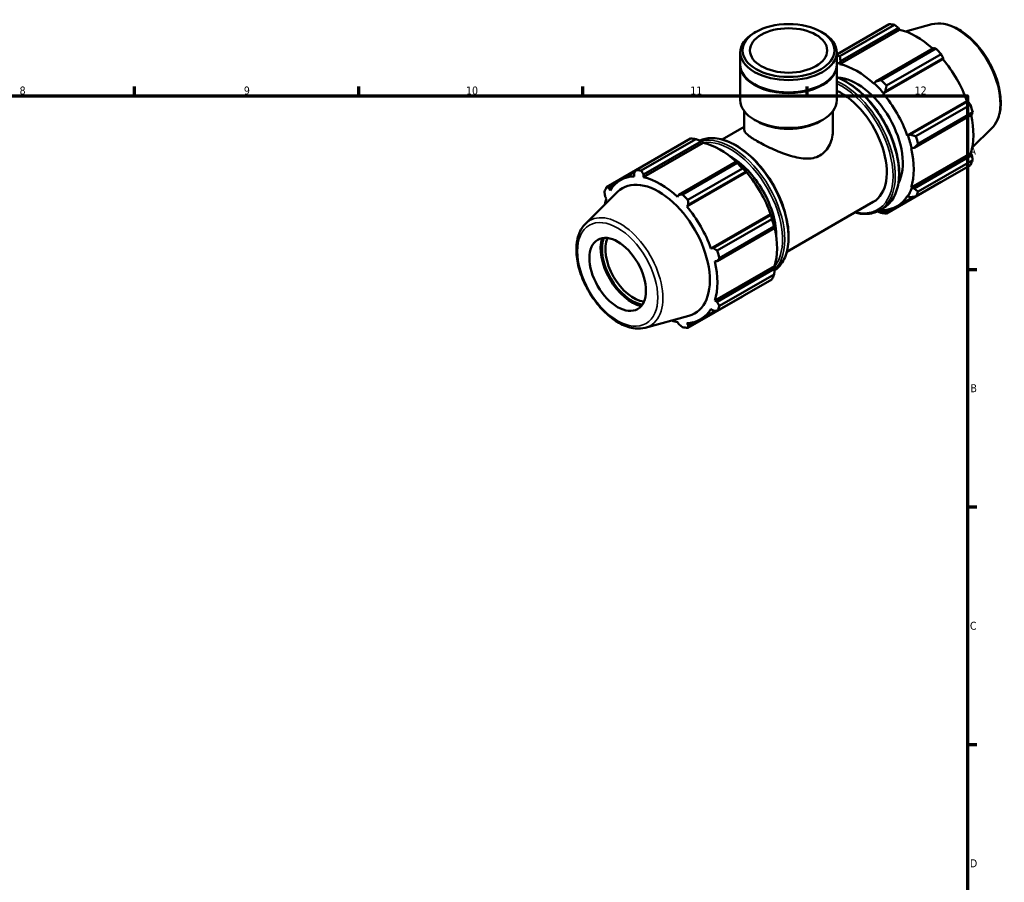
# Model space of a CAD drawing. Header units: millimetres. Extents: x 0 to 931, y 0 to 945.
# Tile 4 of 5: x 525 to 832, y 328 to 598. Entities that reach past the tile are written whole.
import ezdxf

# ---------------------------------------------------------------- set-up
doc = ezdxf.new("R2010")
doc.units = ezdxf.units.MM
for name, color, linetype, lineweight in [('Border (ISO)', 7, 'Continuous', 70), ('Visible (ISO)', 7, 'Continuous', 50), ('Visible Narrow (ISO)', 7, 'Continuous', 35)]:
    doc.layers.add(name, color=color, linetype=linetype, lineweight=lineweight)
doc.styles.add('Note Text (ISO)', font='tahoma.ttf')

# ---------------------------------------------------------------- blocks, each defined once
blk = doc.blocks.new('Borders Default Border')
at = {"layer": 'Border (ISO)'}
for p, q in [((560.67, 574), (560.67, 576.9)), ((630.75, 574), (630.75, 576.9)), ((700.83, 574), (700.83, 576.9)), ((770.92, 574), (770.92, 576.9)), ((821, 519.75), (823.9, 519.75)), ((821, 445.5), (823.9, 445.5)), ((821, 371.25), (823.9, 371.25))]:
    blk.add_line(p, q, dxfattribs=at)
at = {"layer": 'Border (ISO)', "flags": 128}
blk.add_lwpolyline([(20, 20), (20, 574), (821, 574), (821, 20), (20, 20)], dxfattribs=at)
at = {"layer": 'Border (ISO)', "color": 232, "true_color": 0xca0064, "char_height": 2.5, "attachment_point": 7, "style": 'Note Text (ISO)'}
for s, insert in [('8', (524.81, 574.34)), ('9', (594.88, 574.35)), ('10', (664.29, 574.35)), ('11', (734.37, 574.4)), ('12', (804.46, 574.4)), ('A', (821.59, 555.62)), ('B', (821.89, 481.37)), ('C', (821.73, 407.08)), ('D', (821.73, 332.88))]:
    blk.add_mtext(s, dxfattribs=dict(at, insert=insert))

msp = doc.modelspace()

# ---------------------------------------------------------------- linework, layer by layer
at = {"layer": 'Visible (ISO)'}
for p, q in [((754.877, 593.991), (754.364, 593.693)), ((775.249, 593.991), (775.762, 593.693)), ((780.136, 586.945), (796.495, 596.365)), ((781.078, 583.878), (799.721, 594.614)), ((798.161, 596.203), (781.098, 586.377)), ((781.288, 584.829), (799.363, 595.238)), ((799.363, 595.238), (799.721, 594.614)), ((809.826, 596.335), (801.575, 594.097)), ((749.99, 583.755), (749.99, 587.579)), ((780.136, 583.755), (780.136, 587.579)), ((810.386, 588.89), (792.311, 578.481)), ((794.028, 578.932), (811.091, 588.758)), ((781.021, 584.122), (781.288, 584.829)), ((794.616, 574.713), (813.259, 585.449)), ((795.262, 575.368), (813.337, 585.777)), ((812.757, 587), (795.694, 577.174)), ((813.337, 585.777), (813.259, 585.449)), ((749.99, 572.637), (749.99, 583.51)), ((780.136, 572.637), (780.136, 583.51)), ((781.078, 583.878), (781.021, 584.122)), ((792.311, 578.481), (791.814, 577.907)), ((754.577, 577.518), (754.364, 577.641)), ((775.549, 577.518), (775.762, 577.641)), ((791.814, 577.907), (791.757, 577.729)), ((794.704, 574.858), (795.262, 575.368)), ((794.616, 574.713), (794.704, 574.858)), ((802.167, 561.635), (820.81, 572.371)), ((821.132, 572.277), (803.057, 561.868)), ((820.81, 572.371), (821.132, 572.277)), ((751.196, 563.413), (751.196, 569.235)), ((778.93, 563.413), (778.93, 569.235)), ((804.837, 561.339), (821.9, 571.165)), ((755.22, 566.026), (754.364, 566.523)), ((774.906, 566.026), (775.762, 566.523)), ((804.279, 557.751), (822.354, 568.16)), ((822.59, 568.84), (805.527, 559.014)), ((744.309, 560.344), (751.196, 564.31)), ((828.534, 563.848), (822.457, 557.835)), ((717.368, 550.799), (734.431, 560.625)), ((736.098, 560.464), (719.035, 550.638)), ((802.336, 561.639), (802.167, 561.635)), ((803.057, 561.868), (802.336, 561.639)), ((738.369, 559.284), (719.726, 548.548)), ((719.74, 549.386), (737.815, 559.795)), ((737.815, 559.795), (738.312, 559.527)), ((738.312, 559.527), (738.369, 559.284)), ((803.351, 557.647), (803.533, 557.608)), ((803.533, 557.608), (804.279, 557.751)), ((803.351, 545.301), (821.994, 556.036)), ((822.354, 555.416), (804.279, 545.007)), ((805.527, 544.066), (822.59, 553.892)), ((821.994, 556.036), (822.354, 555.416)), ((717.338, 550.741), (708.226, 545.494)), ((748.838, 553.447), (730.763, 543.038)), ((731.964, 543.192), (749.027, 553.018)), ((750.694, 551.26), (733.631, 541.434)), ((749.105, 553.312), (748.838, 553.447)), ((821.9, 552.362), (804.837, 542.536)), ((712.535, 547.655), (717.103, 550.286)), ((716.789, 549.672), (716.867, 548.825)), ((719.726, 548.548), (719.74, 549.386)), ((751.907, 550.118), (733.264, 539.383)), ((733.715, 539.925), (751.789, 550.334)), ((751.789, 550.334), (751.995, 550.264)), ((751.995, 550.264), (751.907, 550.118)), ((708.994, 545.149), (710.487, 546.009)), ((709.316, 544.443), (708.994, 545.149)), ((795.694, 537.231), (812.757, 547.057)), ((803.533, 545.129), (803.351, 545.301)), ((804.279, 545.007), (803.533, 545.129)), ((701.592, 534.008), (711.634, 543.944)), ((707.772, 542.44), (708.132, 541.819)), ((730.763, 543.038), (730.405, 542.399)), ((798.948, 539.465), (804.109, 542.437)), ((802.167, 542.677), (802.336, 542.477)), ((802.336, 542.477), (803.057, 542.298)), ((733.264, 539.383), (733.715, 539.925)), ((764.52, 525.247), (791.54, 540.808)), ((793.511, 538.203), (794.583, 538.821)), ((796.596, 538.543), (795.262, 537.775)), ((759.458, 537.04), (740.815, 526.305)), ((759.584, 536.834), (741.509, 526.425)), ((742.773, 525.599), (759.836, 535.425)), ((759.458, 537.04), (759.627, 537.045)), ((759.627, 537.045), (759.584, 536.834)), ((794.704, 538.048), (794.616, 538.295)), ((795.262, 537.775), (794.704, 538.048)), ((742.731, 522.308), (760.806, 532.717)), ((760.527, 533.1), (743.464, 523.274)), ((760.806, 532.717), (760.824, 533.014)), ((741.509, 526.425), (740.815, 526.305)), ((741.999, 522.317), (742.731, 522.308)), ((760.642, 520.706), (741.999, 509.97)), ((760.806, 519.973), (742.731, 509.564)), ((760.642, 520.706), (760.824, 520.535)), ((760.824, 520.535), (760.806, 519.973)), ((743.464, 508.326), (760.527, 518.152)), ((759.836, 516.622), (742.773, 506.796)), ((733.631, 501.491), (750.694, 511.317)), ((742.731, 509.564), (741.999, 509.97)), ((720.3, 501.521), (733.934, 505.218)), ((737.596, 504.135), (742.258, 506.82)), ((740.815, 507.346), (741.509, 506.855)), ((730.405, 503.242), (730.763, 502.618)), ((733.715, 502.332), (733.264, 502.965)), ((735.244, 503.213), (733.715, 502.332))]:
    msp.add_line(p, q, dxfattribs=at)
for centre, major_axis, ratio in [((765.063, 588.17), (14.35, 0), 0.5758617), ((765.063, 588.17), (12.059, 0), 0.5758617), ((711.676, 518.185), (6.238, -10.832), 0.5780931)]:
    msp.add_ellipse(centre, major_axis=major_axis, ratio=ratio, dxfattribs=at)
for centre, major_axis, ratio, start_param, end_param in [((804.626, 571.711), (-13.474, 23.398), 0.5780931, 5.8451561, 5.9396837), ((805.06, 571.961), (12.531, -21.76), 0.5780931, 2.0696433, 2.6635608), ((765.063, 587.579), (-15.073, 0), 0.5758617, 5.5016397, 10.2063236), ((804.626, 571.711), (13.474, -23.398), 0.5780931, 1.9181653, 2.0126929), ((787.563, 561.885), (-13.474, 23.398), 0.5780931, 5.8451561, 5.8992821), ((805.06, 571.961), (12.531, -21.76), 0.5780931, 1.2672974, 1.8781627), ((765.063, 583.51), (-15.073, 0), 0.5758617, 6.2690568, 9.4389065), ((765.063, 583.755), (-15.073, 0), 0.5758617, 0, 3.1415926), ((786.418, 561.225), (12.665, -21.994), 0.5780931, 2.6635608, 2.7157154), ((786.418, 561.225), (-12.531, 21.76), 0.5780931, 5.1942882, 5.8051535), ((786.418, 561.225), (-10.105, 17.548), 0.5780931, 3.4906802, 5.9340977), ((787.563, 561.885), (-13.474, 23.398), 0.5780931, 5.059758, 5.1542856), ((765.063, 583.51), (14.773, 0), 0.5758617, 3.9231383, 5.5016397), ((781.435, 558.356), (10.105, -17.548), 0.5780931, 0, 2.448955), ((786.418, 561.225), (12.665, -21.994), 0.5780931, 1.8781627, 2.0526956), ((765.063, 572.637), (-15.073, 0), 0.5758617, 0, 3.1415926), ((786.418, 561.225), (-12.531, 21.76), 0.5780931, 4.4088901, 5.0197553), ((804.626, 571.711), (13.474, -23.398), 0.5780931, 1.1327672, 1.2272947), ((805.06, 571.961), (12.531, -21.76), 0.5780931, 0.4818993, 1.0759774), ((765.063, 571.651), (13.867, 0), 0.5758617, 3.9231383, 5.5016397), ((742.563, 535.971), (-13.474, 23.398), 0.5780931, 5.8451561, 5.9396837), ((786.418, 561.225), (12.665, -21.994), 0.5780931, 1.0927645, 1.2672974), ((787.563, 561.885), (-13.474, 23.398), 0.5780931, 4.2743598, 4.3688874), ((743.708, 536.631), (12.531, -21.76), 0.5780931, 2.0696433, 2.6635608), ((786.418, 561.225), (-12.531, 21.76), 0.5780931, 3.6234919, 4.2343571), ((746.911, 538.475), (10.105, -17.548), 0.5780931, 0.7662192, 2.3753735), ((804.626, 571.711), (13.474, -23.398), 0.5780931, 0.347369, 0.4418966), ((725.5, 526.145), (-13.474, 23.398), 0.5780931, 5.8451561, 5.9396837), ((742.563, 535.971), (13.474, -23.398), 0.5780931, 1.9181653, 2.0126929), ((743.708, 536.631), (-12.665, 21.994), 0.5780931, 5.0197553, 5.1942882), ((725.065, 525.895), (-12.531, 21.76), 0.5780931, 5.9796864, 6.5905516), ((724.489, 525.563), (-11.279, 19.586), 0.5780931, 2.9904271, 6.4343509), ((725.065, 525.895), (-12.531, 21.76), 0.5780931, 5.1942882, 5.8051535), ((743.708, 536.631), (12.531, -21.76), 0.5780931, 1.2672974, 1.8781627), ((725.5, 526.145), (-13.474, 23.398), 0.5780931, 0.347369, 0.4418966), ((786.418, 561.225), (12.665, -21.994), 0.5780931, 0.3073663, 0.4818993), ((725.065, 525.895), (12.531, -21.76), 0.5780931, 3.6234919, 3.7274498), ((725.5, 526.145), (13.474, -23.398), 0.5780931, 1.9181653, 2.0126929), ((786.418, 561.225), (12.531, -21.76), 0.5780931, 5.9796864, 6.5905516), ((787.563, 561.885), (13.474, -23.398), 0.5780931, 0.347369, 0.4418966), ((725.065, 525.895), (-12.531, 21.76), 0.5780931, 4.4088901, 5.0197553), ((743.708, 536.631), (-12.665, 21.994), 0.5780931, 4.2343571, 4.4088901), ((742.563, 535.971), (13.474, -23.398), 0.5780931, 1.1327672, 1.2272947), ((786.418, 561.225), (12.665, -21.994), 0.5780931, 5.8945247, 5.9796864), ((787.563, 561.885), (13.474, -23.398), 0.5780931, 5.8451561, 5.9396837), ((743.708, 536.631), (12.531, -21.76), 0.5780931, 0.4818993, 1.0759774), ((716.125, 520.747), (-6.905, 11.991), 0.5780931, 0.4827384, 2.6588543), ((716.125, 520.747), (6.612, -11.482), 0.5780931, 3.5719336, 5.8528444), ((716.656, 521.052), (-6.238, 10.832), 0.5780931, 0.4088657, 2.732727), ((725.5, 526.145), (13.474, -23.398), 0.5780931, 1.1327672, 1.2272947), ((725.065, 525.895), (-12.531, 21.76), 0.5780931, 3.6234919, 4.2343571), ((742.563, 535.971), (13.474, -23.398), 0.5780931, 0.347369, 0.4418966), ((725.5, 526.145), (13.474, -23.398), 0.5780931, 0.347369, 0.4418966), ((725.065, 525.895), (12.531, -21.76), 0.5780931, 5.9796864, 6.5905516), ((725.065, 525.895), (12.531, -21.76), 0.5780931, 5.6973282, 5.8051535), ((725.5, 526.145), (13.474, -23.398), 0.5780931, 5.8451561, 5.9396837)]:
    msp.add_ellipse(centre, major_axis=major_axis, ratio=ratio, start_param=start_param, end_param=end_param, dxfattribs=at)
for points, weights in [([(799.363, 595.238), (798.777, 595.712), (798.161, 596.203)], [1.00306144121, 1.00193858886, 1]), ([(811.091, 588.758), (810.733, 588.827), (810.386, 588.89)], [1, 1.00193858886, 1.00306144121]), ([(781.288, 584.829), (781.188, 585.583), (781.098, 586.377)], [1.00612990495, 1.01172622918, 1.01652318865]), ([(813.337, 585.777), (813.056, 586.377), (812.757, 587)], [1.00306144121, 1.00193858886, 1]), ([(794.028, 578.932), (793.144, 578.698), (792.311, 578.481)], [1.01652318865, 1.01172622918, 1.00612990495]), ([(795.262, 575.368), (795.466, 576.248), (795.694, 577.174)], [1.00612990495, 1.01172622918, 1.01652318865]), ([(821.9, 571.165), (821.51, 571.734), (821.132, 572.277)], [1, 1.00193858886, 1.00306144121]), ([(822.354, 568.16), (822.472, 568.495), (822.59, 568.84)], [1.00306144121, 1.00193858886, 1]), ([(736.098, 560.464), (736.982, 560.127), (737.815, 559.795)], [1.01652318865, 1.01172622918, 1.00612990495]), ([(804.837, 561.339), (803.921, 561.605), (803.057, 561.868)], [1.01652318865, 1.01172622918, 1.00612990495]), ([(804.279, 557.751), (804.883, 558.366), (805.527, 559.014)], [1.00612990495, 1.01172622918, 1.01652318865]), ([(822.59, 553.892), (822.472, 554.671), (822.354, 555.416)], [1, 1.00193858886, 1.00306144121]), ([(716.789, 549.672), (717.07, 550.223), (717.368, 550.799)], [1.00306144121, 1.00193858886, 1]), ([(748.838, 553.447), (748.938, 553.241), (749.027, 553.018)], [1.00612990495, 1.01172622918, 1.01652318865]), ([(750.694, 551.26), (751.26, 550.792), (751.789, 550.334)], [1.01652318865, 1.01172622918, 1.00612990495]), ([(719.035, 550.638), (719.392, 549.998), (719.74, 549.386)], [1, 1.00193858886, 1.00306144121]), ([(708.226, 545.494), (708.616, 545.316), (708.994, 545.149)], [1, 1.00193858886, 1.00306144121]), ([(805.527, 544.066), (804.883, 544.542), (804.279, 545.007)], [1.01652318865, 1.01172622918, 1.00612990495]), ([(812.757, 547.057), (812.773, 547.086), (812.788, 547.115)], [1, 1.00009765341, 1.0001932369]), ([(707.772, 542.44), (707.654, 543.185), (707.536, 543.964)], [1.00306144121, 1.00193858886, 1]), ([(730.763, 543.038), (731.349, 543.112), (731.964, 543.192)], [1.00306144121, 1.00193858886, 1]), ([(733.631, 541.434), (733.671, 540.663), (733.715, 539.925)], [1, 1.00193858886, 1.00306144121]), ([(803.057, 542.298), (803.921, 542.411), (804.837, 542.536)], [1.00612990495, 1.01172622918, 1.01652318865]), ([(759.584, 536.834), (759.715, 536.148), (759.836, 535.425)], [1.00612990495, 1.01172622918, 1.01652318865]), ([(792.834, 537.854), (793.419, 537.625), (794.028, 537.392)], [1.0095192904, 1.01321170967, 1.01652318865]), ([(795.694, 537.231), (795.466, 537.504), (795.262, 537.775)], [1.01652318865, 1.01172622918, 1.00612990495]), ([(760.527, 533.1), (760.677, 532.909), (760.806, 532.717)], [1.01652318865, 1.01172622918, 1.00612990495]), ([(741.509, 526.425), (742.126, 526.019), (742.773, 525.599)], [1.00306144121, 1.00193858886, 1]), ([(743.464, 523.274), (743.088, 522.78), (742.731, 522.308)], [1, 1.00193858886, 1.00306144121]), ([(760.806, 519.973), (760.677, 519.085), (760.527, 518.152)], [1.00612990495, 1.01172622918, 1.01652318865]), ([(750.751, 511.39), (750.723, 511.354), (750.694, 511.317)], [1.01603478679, 1.01628001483, 1.01652318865]), ([(742.731, 509.564), (743.088, 508.956), (743.464, 508.326)], [1.00306144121, 1.00193858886, 1]), ([(742.773, 506.796), (742.126, 506.825), (741.509, 506.855)], [1, 1.00193858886, 1.00306144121]), ([(731.964, 501.652), (731.349, 502.144), (730.763, 502.618)], [1, 1.00193858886, 1.00306144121]), ([(733.715, 502.332), (733.671, 501.919), (733.631, 501.491)], [1.00306144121, 1.00193858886, 1])]:
    msp.add_rational_spline(points, weights, degree=2, dxfattribs=at)
for points, knots in [([(809.826, 596.335), (810.999, 596.653), (812.269, 596.692), (814.987, 596.245), (816.442, 595.71), (819.368, 594.104), (820.837, 593.011), (823.606, 590.399), (824.906, 588.88), (827.211, 585.577), (828.217, 583.794), (829.844, 580.131), (830.464, 578.253), (831.253, 574.571), (831.42, 572.769), (831.255, 569.414), (830.925, 567.86), (829.881, 565.49), (829.279, 564.586), (828.534, 563.848)], [5.6508865, 5.6508865, 5.6508865, 5.6508865, 5.9414672, 5.9414672, 6.2600776, 6.2600776, 6.59097, 6.59097, 6.9211718, 6.9211718, 7.2498571, 7.2498571, 7.5786217, 7.5786217, 7.9089938, 7.9089938, 8.2396148, 8.2396148, 8.4901479, 8.4901479, 8.4901479, 8.4901479]), ([(780.136, 579.809), (780.238, 579.772), (780.339, 579.734), (782.22, 579.003), (784.032, 577.956), (787.552, 575.263), (789.261, 573.615), (792.401, 569.89), (793.833, 567.814), (796.278, 563.443), (797.293, 561.149), (798.802, 556.567), (799.297, 554.281), (799.712, 549.94), (799.632, 547.886), (798.889, 544.225), (798.228, 542.616), (796.554, 540.272), (795.637, 539.428), (794.583, 538.821)], [6.1040336, 6.1040336, 6.1040336, 6.1040336, 6.1225054, 6.1225054, 6.4454183, 6.4454183, 6.7689166, 6.7689166, 7.0918117, 7.0918117, 7.4144748, 7.4144748, 7.7374373, 7.7374373, 8.0609969, 8.0609969, 8.383481, 8.383481, 8.6413135, 8.6413135, 8.6413135, 8.6413135]), ([(751.196, 563.413), (751.196, 562.982), (751.52, 562.481), (752.562, 561.58), (753, 561.255), (754.028, 560.567), (754.618, 560.205), (755.896, 559.469), (756.614, 559.078), (758.161, 558.283), (758.99, 557.878), (761.557, 556.701), (763.38, 555.966), (766.768, 554.882), (768.582, 554.451), (771.131, 554.336), (771.955, 554.386), (773.5, 554.704), (774.221, 554.973), (774.869, 555.346)], [5.4644282, 5.4644282, 5.4644282, 5.4644282, 6.0066926, 6.0066926, 6.2778248, 6.2778248, 6.5489569, 6.5489569, 6.8200891, 6.8200891, 7.0912213, 7.0912213, 7.6334857, 7.6334857, 8.1827141, 8.1827141, 8.4573284, 8.4573284, 8.7319426, 8.7319426, 8.7319426, 8.7319426]), ([(774.869, 555.346), (775.516, 555.718), (776.107, 556.205), (777.132, 557.367), (777.566, 558.041), (778.601, 560.221), (778.93, 561.886), (778.93, 563.413)], [0, 0, 0, 0, 0.2746142, 0.2746142, 0.5492284, 0.5492284, 1.0984569, 1.0984569, 1.0984569, 1.0984569]), ([(737.292, 560.001), (738.381, 560.5), (739.591, 560.765), (742.47, 560.825), (744.179, 560.489), (747.697, 559.122), (749.508, 558.076), (753.029, 555.382), (754.738, 553.734), (757.878, 550.009), (759.309, 547.933), (761.755, 543.563), (762.769, 541.268), (764.279, 536.687), (764.774, 534.4), (765.189, 530.059), (765.109, 528.006), (764.366, 524.345), (763.705, 522.735), (762.189, 520.614), (761.498, 519.916), (760.716, 519.361)], [5.5535005, 5.5535005, 5.5535005, 5.5535005, 5.8068411, 5.8068411, 6.1225054, 6.1225054, 6.4454183, 6.4454183, 6.7689166, 6.7689166, 7.0918117, 7.0918117, 7.4144748, 7.4144748, 7.7374373, 7.7374373, 8.0609969, 8.0609969, 8.383481, 8.383481, 8.5863103, 8.5863103, 8.5863103, 8.5863103]), ([(793.511, 538.203), (792.255, 537.48), (790.807, 537.096), (788.152, 537.041), (786.997, 537.193), (785.817, 537.512)], [2.3581282, 2.3581282, 2.3581282, 2.3581282, 2.66524845, 2.66524845, 2.88287723, 2.88287723, 2.88287723, 2.88287723]), ([(701.592, 534.008), (700.728, 533.152), (700.057, 532.073), (699.08, 529.499), (698.811, 527.971), (698.732, 524.635), (698.94, 522.815), (699.81, 519.109), (700.471, 517.223), (702.171, 513.571), (703.208, 511.806), (705.559, 508.56), (706.872, 507.081), (709.661, 504.551), (711.136, 503.502), (714.12, 501.96), (715.63, 501.467), (718.204, 501.179), (719.288, 501.246), (720.3, 501.521)], [0.9346301, 0.9346301, 0.9346301, 0.9346301, 1.2252108, 1.2252108, 1.5438212, 1.5438212, 1.8747136, 1.8747136, 2.2049154, 2.2049154, 2.5336007, 2.5336007, 2.8623653, 2.8623653, 3.1927374, 3.1927374, 3.5233584, 3.5233584, 3.7738915, 3.7738915, 3.7738915, 3.7738915])]:
    msp.add_open_spline(points, degree=3, knots=knots, dxfattribs=at)
at = {"layer": 'Visible Narrow (ISO)'}
for centre, major_axis, start_param, end_param in [((817.749, 579.268), (-9.462, 16.431), 3.2927583, 6.1320197), ((782.861, 559.177), (11.722, -20.356), 0, 2.5229165), ((781.788, 558.559), (11.722, -20.356), 0, 2.45777), ((781.435, 558.356), (11.473, -19.923), 5.7899756, 8.7212907), ((748.337, 539.296), (-11.722, 20.356), 3.1990204, 6.2270367), ((747.265, 538.679), (11.722, -20.356), 0.1658746, 2.977198), ((746.911, 538.475), (-11.473, 19.923), 3.3744776, 6.0546803), ((712.376, 518.588), (-9.462, 16.431), 2.9904271, 6.4343509)]:
    msp.add_ellipse(centre, major_axis=major_axis, ratio=0.5780931, start_param=start_param, end_param=end_param, dxfattribs=at)
msp.add_ellipse((711.676, 518.185), major_axis=(8.852, -15.371), ratio=0.5780931, dxfattribs=at)

# ---------------------------------------------------------------- block references
msp.add_blockref('Borders Default Border', (0, 0))

doc.saveas('drawing.dxf')
